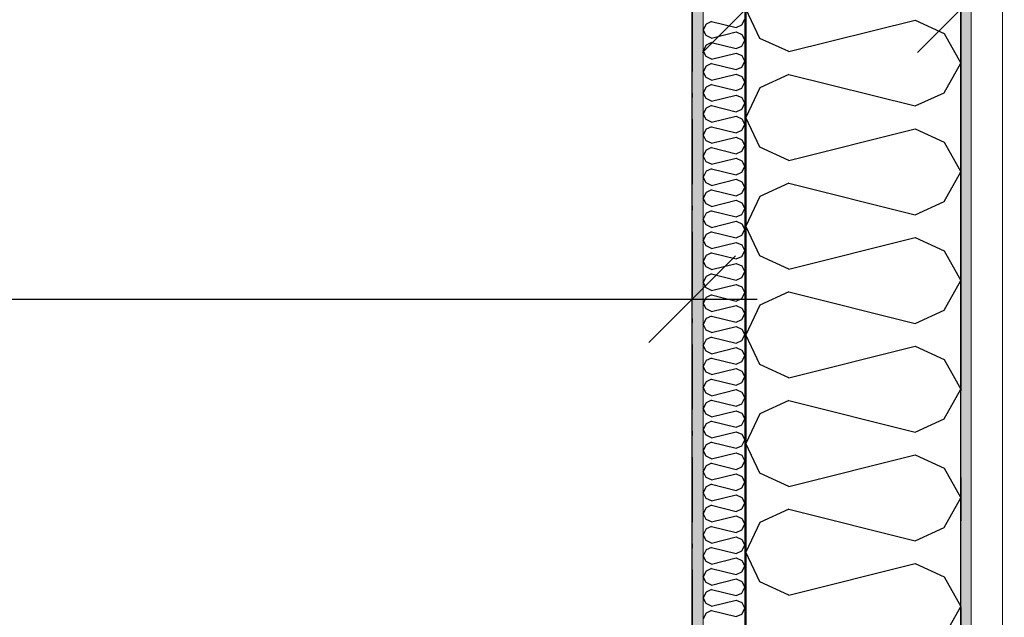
# Model space of a CAD drawing. Header units: millimetres. Extents: x -150 to 340931, y -1115 to 365939.
# Tile 178 of 253: x 301965 to 303101, y 353076 to 353765. Entities that reach past the tile are written whole.
import ezdxf
from ezdxf.enums import TextEntityAlignment as Align

# ---------------------------------------------------------------- set-up
doc = ezdxf.new("R2010")
doc.units = ezdxf.units.MM
doc.header["$LTSCALE"] = 0.5
doc.header["$MEASUREMENT"] = 0
for name, pattern in [('Akselinje', [1500, 1000, -200, 100, -200]), ('Over snittplan', [260, 150, -50, 10, -50]), ('PLINE', [0])]:
    doc.linetypes.add(name, pattern=pattern)
for name, color, linetype in [('232- Ikke-bærende yttervegger (Skravur)(Nye konstruksjoner)', 7, 'Continuous'), ('232- Ikke-bærende yttervegger(Nye konstruksjoner)', 7, 'Continuous'), ('255- Gulvoverflate(Nye konstruksjoner)', 7, 'Continuous'), ('82-- Modullinjer(Nye konstruksjoner)', 7, 'Continuous'), ('842-M___1_50 Målsetting bygning', 7, 'Continuous'), ('842-M___1_50 Målsetting bygning(Nye konstruksjoner)', 7, 'Continuous'), ('862- M___Nettoareal(Nye konstruksjoner)', 7, 'Continuous'), ('862- M___Nettoareal(Polylinje)(Nye konstruksjoner)', 7, 'Continuous'), ('862- M___Nettoareal(Tekst)(Nye konstruksjoner)', 7, 'Continuous')]:
    doc.layers.add(name, color=color, linetype=linetype)
doc.layers.add('235- Utvendig kledning og overflate(Nye konstruksjoner)', color=7, linetype='Continuous', lineweight=0)
doc.layers.add('236- Innvendig kledning og overflate(Nye konstruksjoner)', color=7, linetype='Continuous', lineweight=0)
doc.styles.add('GENERATED_STYLE_1', font='txt')
doc.styles.add('GENERATED_STYLE_3', font='arial.ttf')
doc.styles.add('GENERATED_STYLE_5', font='arial.ttf')
doc.dimstyles.new('GENERATED_STYLE__1', dxfattribs={"dimtxt": 100, "dimasz": 95, "dimexe": 0.18, "dimexo": 0.0625, "dimgap": 0, "dimtad": 1, "dimtih": 1, "dimtoh": 1, "dimdec": 0, "dimzin": 0, "dimdsep": 46, "dimtxsty": 'GENERATED_STYLE_3', "dimblk": 'ARROWHEAD_6', "dimblk1": 'ARROWHEAD_6', "dimblk2": 'ARROWHEAD_6', "dimcen": 0.09, "dimse1": 1, "dimse2": 1, "dimclrd": 256, "dimclre": 256, "dimclrt": 256, "dimadec": 1, "dimazin": 0, "dimtfac": 1, "dimtdec": 4, "dimtmove": 0, "dimatfit": 3, "dimfxl": 1, "dimtolj": 1, "dimtzin": 0, "dimarcsym": 0})
doc.dimstyles.new('GENERATED_STYLE__2', dxfattribs={"dimtxt": 100, "dimasz": 95, "dimexe": 0.18, "dimexo": 0.0625, "dimgap": 0, "dimtad": 1, "dimdec": 0, "dimzin": 0, "dimdsep": 46, "dimtxsty": 'GENERATED_STYLE_3', "dimblk": 'ARROWHEAD_6', "dimblk1": 'ARROWHEAD_6', "dimblk2": 'ARROWHEAD_6', "dimcen": 0.09, "dimse1": 1, "dimse2": 1, "dimclrd": 256, "dimclre": 256, "dimclrt": 256, "dimadec": 1, "dimazin": 0, "dimtfac": 1, "dimtdec": 4, "dimtmove": 0, "dimatfit": 3, "dimfxl": 1, "dimtolj": 1, "dimtzin": 0, "dimarcsym": 0})
pattern_1 = [(0, (0, 0), (0, 43.30127), [0, -25]), (0, (12.5, 21.65), (0, 43.30127), [0, -25])]

# ---------------------------------------------------------------- blocks, each defined once
blk = doc.blocks.new('LEILIGHET 6__3', base_point=(300468.6, 348580.7))
at = {"layer": '862- M___Nettoareal(Polylinje)(Nye konstruksjoner)', "linetype": 'PLINE', "flags": 128}
blk.add_lwpolyline([(302741, 356380.7), (294611, 356380.7), (294611, 348080.7), (297926, 348080.7), (297926, 349780.7), (302741, 349780.7)], close=True, dxfattribs=at)
at = {"layer": '862- M___Nettoareal(Tekst)(Nye konstruksjoner)', "style": 'GENERATED_STYLE_1'}
for tag, p in [('DUMMY_861', (296702.3, 358220.7)), ('ROOM_NAME', (295965.1, 358170.8)), ('DUMMY_862', (295965.1, 358032.4))]:
    blk.add_attdef(tag, text='', height=100, dxfattribs=at).set_placement(p, align=Align.TOP_LEFT)
blk = doc.blocks.new('STUE__7', base_point=(299299.5, 355025.2))
at = {"layer": '862- M___Nettoareal(Polylinje)(Nye konstruksjoner)', "linetype": 'PLINE', "flags": 128}
blk.add_lwpolyline([(298050, 349780.7), (302741, 349780.7), (302741, 356380.7), (298050, 356380.7), (298050, 355490.7), (298050, 354480.7)], close=True, dxfattribs=at)
at = {"layer": '862- M___Nettoareal(Tekst)(Nye konstruksjoner)', "style": 'GENERATED_STYLE_1'}
for tag, p in [('DUMMY_861', (299523.6, 355213.4)), ('ROOM_NAME', (299075.4, 355163.6)), ('DUMMY_862', (299075.4, 355025.2))]:
    blk.add_attdef(tag, text='', height=100, dxfattribs=at).set_placement(p, align=Align.TOP_LEFT)
blk = doc.blocks.new('*X120')
at = {"layer": '232- Ikke-bærende yttervegger (Skravur)(Nye konstruksjoner)', "linetype": 'PLINE'}
for p, q in [((302757.1, 353760.5), (302754, 353753.9)), ((302763.6, 353763.4), (302757.1, 353760.5)), ((302763.6, 353763.4), (302791.8, 353756.4)), ((302791.8, 353756.4), (302798.3, 353759.4)), ((302798.3, 353759.4), (302802, 353766)), ((302757.1, 353747.2), (302754, 353753.9)), ((302763.6, 353744.3), (302757.1, 353747.2)), ((302763.6, 353744.3), (302791.8, 353751.3)), ((302791.8, 353751.3), (302798.3, 353748.3)), ((302798.3, 353748.3), (302802, 353741.7)), ((302757.1, 353736.2), (302754, 353729.6)), ((302763.6, 353739.2), (302757.1, 353736.2)), ((302763.6, 353739.2), (302791.8, 353732.1)), ((302791.8, 353732.1), (302798.3, 353735.1)), ((302798.3, 353735.1), (302802, 353741.7)), ((302757.1, 353722.9), (302754, 353729.6)), ((302763.6, 353720), (302757.1, 353722.9)), ((302763.6, 353720), (302791.8, 353727)), ((302791.8, 353727), (302798.3, 353724.1)), ((302798.3, 353724.1), (302802, 353717.4)), ((302757.1, 353711.9), (302754, 353705.3)), ((302763.6, 353714.9), (302757.1, 353711.9)), ((302763.6, 353714.9), (302791.8, 353707.8)), ((302798.3, 353710.8), (302802, 353717.4)), ((302757.1, 353698.7), (302754, 353705.3)), ((302763.6, 353695.7), (302791.8, 353702.7)), ((302791.8, 353707.8), (302798.3, 353710.8)), ((302791.8, 353702.7), (302798.3, 353699.8)), ((302763.6, 353695.7), (302757.1, 353698.7)), ((302763.6, 353690.6), (302757.1, 353687.6)), ((302763.6, 353690.6), (302791.8, 353683.6)), ((302798.3, 353699.8), (302802, 353693.2)), ((302798.3, 353686.5), (302802, 353693.2)), ((302757.1, 353687.6), (302754, 353681)), ((302757.1, 353674.4), (302754, 353681)), ((302763.6, 353671.4), (302791.8, 353678.5)), ((302791.8, 353683.6), (302798.3, 353686.5)), ((302791.8, 353678.5), (302798.3, 353675.5)), ((302763.6, 353671.4), (302757.1, 353674.4)), ((302763.6, 353666.3), (302757.1, 353663.4)), ((302763.6, 353666.3), (302791.8, 353659.3)), ((302798.3, 353675.5), (302802, 353668.9)), ((302798.3, 353662.2), (302802, 353668.9)), ((302757.1, 353663.4), (302754, 353656.7)), ((302757.1, 353650.1), (302754, 353656.7)), ((302791.8, 353659.3), (302798.3, 353662.2)), ((302763.6, 353647.1), (302757.1, 353650.1)), ((302763.6, 353647.1), (302791.8, 353654.2)), ((302791.8, 353654.2), (302798.3, 353651.2)), ((302798.3, 353651.2), (302802, 353644.6)), ((302798.3, 353638), (302802, 353644.6)), ((302757.1, 353639.1), (302754, 353632.5)), ((302757.1, 353625.8), (302754, 353632.5)), ((302763.6, 353642), (302757.1, 353639.1)), ((302763.6, 353642), (302791.8, 353635)), ((302791.8, 353635), (302798.3, 353638)), ((302763.6, 353622.9), (302757.1, 353625.8)), ((302763.6, 353622.9), (302791.8, 353629.9)), ((302791.8, 353629.9), (302798.3, 353626.9)), ((302798.3, 353626.9), (302802, 353620.3)), ((302757.1, 353614.8), (302754, 353608.2)), ((302763.6, 353617.8), (302757.1, 353614.8)), ((302763.6, 353617.8), (302791.8, 353610.7)), ((302791.8, 353610.7), (302798.3, 353613.7)), ((302798.3, 353613.7), (302802, 353620.3)), ((302757.1, 353601.5), (302754, 353608.2)), ((302763.6, 353598.6), (302757.1, 353601.5)), ((302763.6, 353598.6), (302791.8, 353605.6)), ((302791.8, 353605.6), (302798.3, 353602.7)), ((302798.3, 353602.7), (302802, 353596)), ((302757.1, 353590.5), (302754, 353583.9)), ((302763.6, 353593.5), (302757.1, 353590.5)), ((302763.6, 353593.5), (302791.8, 353586.4)), ((302791.8, 353586.4), (302798.3, 353589.4)), ((302798.3, 353589.4), (302802, 353596)), ((302757.1, 353577.3), (302754, 353583.9)), ((302763.6, 353574.3), (302757.1, 353577.3)), ((302763.6, 353574.3), (302791.8, 353581.3)), ((302791.8, 353581.3), (302798.3, 353578.4)), ((302798.3, 353578.4), (302802, 353571.7)), ((302757.1, 353566.2), (302754, 353559.6)), ((302763.6, 353569.2), (302757.1, 353566.2)), ((302763.6, 353569.2), (302791.8, 353562.2)), ((302791.8, 353562.2), (302798.3, 353565.1)), ((302798.3, 353565.1), (302802, 353571.7)), ((302757.1, 353553), (302754, 353559.6)), ((302763.6, 353550), (302757.1, 353553)), ((302763.6, 353550), (302791.8, 353557.1)), ((302791.8, 353557.1), (302798.3, 353554.1)), ((302798.3, 353554.1), (302802, 353547.5)), ((302757.1, 353542), (302754, 353535.3)), ((302763.6, 353544.9), (302757.1, 353542)), ((302763.6, 353544.9), (302791.8, 353537.9)), ((302798.3, 353540.8), (302802, 353547.5)), ((302757.1, 353528.7), (302754, 353535.3)), ((302763.6, 353525.7), (302791.8, 353532.8)), ((302791.8, 353537.9), (302798.3, 353540.8)), ((302791.8, 353532.8), (302798.3, 353529.8)), ((302798.3, 353529.8), (302802, 353523.2)), ((302763.6, 353525.7), (302757.1, 353528.7)), ((302763.6, 353520.6), (302757.1, 353517.7)), ((302763.6, 353520.6), (302791.8, 353513.6)), ((302798.3, 353516.6), (302802, 353523.2)), ((302757.1, 353517.7), (302754, 353511)), ((302757.1, 353504.4), (302754, 353511)), ((302763.6, 353501.5), (302791.8, 353508.5)), ((302791.8, 353513.6), (302798.3, 353516.6)), ((302791.8, 353508.5), (302798.3, 353505.5)), ((302763.6, 353501.5), (302757.1, 353504.4)), ((302763.6, 353496.4), (302757.1, 353493.4)), ((302763.6, 353496.4), (302791.8, 353489.3)), ((302798.3, 353505.5), (302802, 353498.9)), ((302798.3, 353492.3), (302802, 353498.9)), ((302757.1, 353493.4), (302754, 353486.8)), ((302757.1, 353480.1), (302754, 353486.8)), ((302791.8, 353489.3), (302798.3, 353492.3)), ((302763.6, 353477.2), (302757.1, 353480.1)), ((302763.6, 353477.2), (302791.8, 353484.2)), ((302791.8, 353484.2), (302798.3, 353481.3)), ((302798.3, 353481.3), (302802, 353474.6)), ((302798.3, 353468), (302802, 353474.6)), ((302757.1, 353469.1), (302754, 353462.5)), ((302757.1, 353455.9), (302754, 353462.5)), ((302763.6, 353472.1), (302757.1, 353469.1)), ((302763.6, 353472.1), (302791.8, 353465)), ((302791.8, 353465), (302798.3, 353468)), ((302763.6, 353452.9), (302757.1, 353455.9)), ((302763.6, 353452.9), (302791.8, 353459.9)), ((302791.8, 353459.9), (302798.3, 353457)), ((302798.3, 353457), (302802, 353450.3)), ((302798.3, 353443.7), (302802, 353450.3)), ((302757.1, 353444.8), (302754, 353438.2)), ((302763.6, 353447.8), (302757.1, 353444.8)), ((302763.6, 353447.8), (302791.8, 353440.8)), ((302791.8, 353440.8), (302798.3, 353443.7)), ((302757.1, 353431.6), (302754, 353438.2)), ((302763.6, 353428.6), (302757.1, 353431.6)), ((302763.6, 353428.6), (302791.8, 353435.7)), ((302791.8, 353435.7), (302798.3, 353432.7)), ((302798.3, 353432.7), (302802, 353426.1)), ((302757.1, 353420.6), (302754, 353413.9)), ((302763.6, 353423.5), (302757.1, 353420.6)), ((302763.6, 353423.5), (302791.8, 353416.5)), ((302791.8, 353416.5), (302798.3, 353419.4)), ((302798.3, 353419.4), (302802, 353426.1)), ((302757.1, 353407.3), (302754, 353413.9)), ((302763.6, 353404.3), (302757.1, 353407.3)), ((302763.6, 353404.3), (302791.8, 353411.4)), ((302791.8, 353411.4), (302798.3, 353408.4)), ((302798.3, 353408.4), (302802, 353401.8)), ((302757.1, 353396.3), (302754, 353389.6)), ((302763.6, 353399.2), (302757.1, 353396.3)), ((302763.6, 353399.2), (302791.8, 353392.2)), ((302791.8, 353392.2), (302798.3, 353395.1)), ((302798.3, 353395.1), (302802, 353401.8)), ((302757.1, 353383), (302754, 353389.6)), ((302763.6, 353380), (302757.1, 353383)), ((302763.6, 353380), (302791.8, 353387.1)), ((302791.8, 353387.1), (302798.3, 353384.1)), ((302798.3, 353384.1), (302802, 353377.5)), ((302757.1, 353372), (302754, 353365.4)), ((302763.6, 353374.9), (302757.1, 353372)), ((302763.6, 353374.9), (302791.8, 353367.9)), ((302791.8, 353367.9), (302798.3, 353370.9)), ((302798.3, 353370.9), (302802, 353377.5)), ((302757.1, 353358.7), (302754, 353365.4)), ((302763.6, 353355.8), (302791.8, 353362.8)), ((302791.8, 353362.8), (302798.3, 353359.8)), ((302798.3, 353359.8), (302802, 353353.2)), ((302763.6, 353355.8), (302757.1, 353358.7)), ((302763.6, 353350.7), (302757.1, 353347.7)), ((302763.6, 353350.7), (302791.8, 353343.6)), ((302798.3, 353346.6), (302802, 353353.2)), ((302757.1, 353347.7), (302754, 353341.1)), ((302757.1, 353334.4), (302754, 353341.1)), ((302763.6, 353331.5), (302791.8, 353338.5)), ((302791.8, 353343.6), (302798.3, 353346.6)), ((302791.8, 353338.5), (302798.3, 353335.6)), ((302763.6, 353331.5), (302757.1, 353334.4)), ((302763.6, 353326.4), (302757.1, 353323.4)), ((302763.6, 353326.4), (302791.8, 353319.3)), ((302798.3, 353335.6), (302802, 353328.9)), ((302798.3, 353322.3), (302802, 353328.9)), ((302757.1, 353323.4), (302754, 353316.8)), ((302757.1, 353310.2), (302754, 353316.8)), ((302763.6, 353307.2), (302791.8, 353314.2)), ((302791.8, 353319.3), (302798.3, 353322.3)), ((302791.8, 353314.2), (302798.3, 353311.3)), ((302763.6, 353307.2), (302757.1, 353310.2)), ((302798.3, 353311.3), (302802, 353304.7)), ((302798.3, 353298), (302802, 353304.7)), ((302757.1, 353299.1), (302754, 353292.5)), ((302757.1, 353285.9), (302754, 353292.5)), ((302763.6, 353302.1), (302757.1, 353299.1)), ((302763.6, 353302.1), (302791.8, 353295.1)), ((302791.8, 353295.1), (302798.3, 353298)), ((302763.6, 353282.9), (302757.1, 353285.9)), ((302763.6, 353282.9), (302791.8, 353290)), ((302791.8, 353290), (302798.3, 353287)), ((302798.3, 353287), (302802, 353280.4)), ((302798.3, 353273.7), (302802, 353280.4)), ((302757.1, 353274.9), (302754, 353268.2)), ((302763.6, 353277.8), (302757.1, 353274.9)), ((302763.6, 353277.8), (302791.8, 353270.8)), ((302791.8, 353270.8), (302798.3, 353273.7)), ((302757.1, 353261.6), (302754, 353268.2)), ((302763.6, 353258.6), (302757.1, 353261.6)), ((302763.6, 353258.6), (302791.8, 353265.7)), ((302791.8, 353265.7), (302798.3, 353262.7)), ((302798.3, 353262.7), (302802, 353256.1)), ((302757.1, 353250.6), (302754, 353244)), ((302763.6, 353253.5), (302757.1, 353250.6)), ((302763.6, 353253.5), (302791.8, 353246.5)), ((302791.8, 353246.5), (302798.3, 353249.5)), ((302798.3, 353249.5), (302802, 353256.1)), ((302757.1, 353237.3), (302754, 353244)), ((302763.6, 353234.4), (302757.1, 353237.3)), ((302763.6, 353234.4), (302791.8, 353241.4)), ((302791.8, 353241.4), (302798.3, 353238.4)), ((302798.3, 353238.4), (302802, 353231.8)), ((302757.1, 353226.3), (302754, 353219.7)), ((302763.6, 353229.3), (302757.1, 353226.3)), ((302763.6, 353229.3), (302791.8, 353222.2)), ((302791.8, 353222.2), (302798.3, 353225.2)), ((302798.3, 353225.2), (302802, 353231.8)), ((302757.1, 353213), (302754, 353219.7)), ((302763.6, 353210.1), (302757.1, 353213)), ((302763.6, 353210.1), (302791.8, 353217.1)), ((302791.8, 353217.1), (302798.3, 353214.2)), ((302798.3, 353214.2), (302802, 353207.5)), ((302757.1, 353202), (302754, 353195.4)), ((302763.6, 353205), (302757.1, 353202)), ((302763.6, 353205), (302791.8, 353197.9)), ((302791.8, 353197.9), (302798.3, 353200.9)), ((302798.3, 353200.9), (302802, 353207.5)), ((302757.1, 353188.8), (302754, 353195.4)), ((302763.6, 353185.8), (302791.8, 353192.8)), ((302791.8, 353192.8), (302798.3, 353189.9)), ((302798.3, 353189.9), (302802, 353183.2)), ((302757.1, 353177.7), (302754, 353171.1)), ((302763.6, 353185.8), (302757.1, 353188.8)), ((302763.6, 353180.7), (302757.1, 353177.7)), ((302763.6, 353180.7), (302791.8, 353173.7)), ((302798.3, 353176.6), (302802, 353183.2)), ((302757.1, 353164.5), (302754, 353171.1)), ((302763.6, 353161.5), (302791.8, 353168.6)), ((302791.8, 353173.7), (302798.3, 353176.6)), ((302791.8, 353168.6), (302798.3, 353165.6)), ((302763.6, 353161.5), (302757.1, 353164.5)), ((302763.6, 353156.4), (302757.1, 353153.5)), ((302763.6, 353156.4), (302791.8, 353149.4)), ((302798.3, 353165.6), (302802, 353159)), ((302798.3, 353152.3), (302802, 353159)), ((302757.1, 353153.5), (302754, 353146.8)), ((302757.1, 353140.2), (302754, 353146.8)), ((302763.6, 353137.2), (302791.8, 353144.3)), ((302791.8, 353149.4), (302798.3, 353152.3)), ((302791.8, 353144.3), (302798.3, 353141.3)), ((302763.6, 353137.2), (302757.1, 353140.2)), ((302763.6, 353132.1), (302757.1, 353129.2)), ((302763.6, 353132.1), (302791.8, 353125.1)), ((302798.3, 353141.3), (302802, 353134.7)), ((302798.3, 353128.1), (302802, 353134.7)), ((302757.1, 353129.2), (302754, 353122.5)), ((302757.1, 353115.9), (302754, 353122.5)), ((302791.8, 353125.1), (302798.3, 353128.1)), ((302763.6, 353113), (302757.1, 353115.9)), ((302763.6, 353113), (302791.8, 353120)), ((302791.8, 353120), (302798.3, 353117)), ((302798.3, 353117), (302802, 353110.4)), ((302798.3, 353103.8), (302802, 353110.4)), ((302757.1, 353104.9), (302754, 353098.3)), ((302757.1, 353091.6), (302754, 353098.3)), ((302763.6, 353107.9), (302757.1, 353104.9)), ((302763.6, 353107.9), (302791.8, 353100.8)), ((302791.8, 353100.8), (302798.3, 353103.8)), ((302763.6, 353088.7), (302757.1, 353091.6)), ((302763.6, 353088.7), (302791.8, 353095.7)), ((302791.8, 353095.7), (302798.3, 353092.8)), ((302798.3, 353092.8), (302802, 353086.1)), ((302757.1, 353080.6), (302754, 353074)), ((302763.6, 353083.6), (302757.1, 353080.6)), ((302763.6, 353083.6), (302791.8, 353076.5)), ((302791.8, 353076.5), (302798.3, 353079.5)), ((302798.3, 353079.5), (302802, 353086.1))]:
    blk.add_line(p, q, dxfattribs=at)
blk = doc.blocks.new('*X124')
at = {"layer": '232- Ikke-bærende yttervegger (Skravur)(Nye konstruksjoner)', "linetype": 'PLINE'}
for p, q in [((302819.2, 353743.9), (302803, 353778.1)), ((302852.8, 353728.6), (302998.3, 353765)), ((302998.3, 353765), (303031.9, 353749.7)), ((303031.9, 353749.7), (303051, 353715.4)), ((302852.8, 353728.6), (302819.2, 353743.9)), ((303031.9, 353681.2), (303051, 353715.4)), ((302852.8, 353702.2), (302819.2, 353686.9)), ((302852.8, 353702.2), (302998.3, 353665.9)), ((302819.2, 353686.9), (302803, 353652.7)), ((302998.3, 353665.9), (303031.9, 353681.2)), ((302819.2, 353618.4), (302803, 353652.7)), ((302852.8, 353603.1), (302998.3, 353639.5)), ((302998.3, 353639.5), (303031.9, 353624.2)), ((303031.9, 353624.2), (303051, 353590)), ((302852.8, 353603.1), (302819.2, 353618.4)), ((303031.9, 353555.7), (303051, 353590)), ((302852.8, 353576.8), (302819.2, 353561.5)), ((302852.8, 353576.8), (302998.3, 353540.4)), ((302819.2, 353561.5), (302803, 353527.2)), ((302998.3, 353540.4), (303031.9, 353555.7)), ((302819.2, 353493), (302803, 353527.2)), ((302852.8, 353477.7), (302998.3, 353514.1)), ((302998.3, 353514.1), (303031.9, 353498.8)), ((303031.9, 353498.8), (303051, 353464.5)), ((302852.8, 353477.7), (302819.2, 353493)), ((303031.9, 353430.2), (303051, 353464.5)), ((302852.8, 353451.3), (302819.2, 353436)), ((302852.8, 353451.3), (302998.3, 353415)), ((302819.2, 353436), (302803, 353401.8)), ((302998.3, 353415), (303031.9, 353430.2)), ((302819.2, 353367.5), (302803, 353401.8)), ((302852.8, 353352.2), (302998.3, 353388.6)), ((302998.3, 353388.6), (303031.9, 353373.3)), ((303031.9, 353373.3), (303051, 353339.1)), ((302852.8, 353352.2), (302819.2, 353367.5)), ((303031.9, 353304.8), (303051, 353339.1)), ((302852.8, 353325.9), (302819.2, 353310.6)), ((302852.8, 353325.9), (302998.3, 353289.5)), ((302819.2, 353310.6), (302803, 353276.3)), ((302998.3, 353289.5), (303031.9, 353304.8)), ((302819.2, 353242.1), (302803, 353276.3)), ((302852.8, 353226.8), (302998.3, 353263.1)), ((302998.3, 353263.1), (303031.9, 353247.9)), ((303031.9, 353247.9), (303051, 353213.6)), ((302852.8, 353226.8), (302819.2, 353242.1)), ((303031.9, 353179.3), (303051, 353213.6)), ((302852.8, 353200.4), (302819.2, 353185.1)), ((302852.8, 353200.4), (302998.3, 353164.1)), ((302819.2, 353185.1), (302803, 353150.9)), ((302998.3, 353164.1), (303031.9, 353179.3)), ((302819.2, 353116.6), (302803, 353150.9)), ((302852.8, 353101.3), (302998.3, 353137.7)), ((302998.3, 353137.7), (303031.9, 353122.4)), ((303031.9, 353122.4), (303051, 353088.1)), ((302852.8, 353101.3), (302819.2, 353116.6)), ((303031.9, 353053.9), (303051, 353088.1))]:
    blk.add_line(p, q, dxfattribs=at)
blk = doc.blocks.new('Standard grid marker[87]', base_point=(303051, 363787.1))
at = {"layer": '82-- Modullinjer(Nye konstruksjoner)', "linetype": 'Akselinje'}
blk.add_line((303051, 363587.1), (303051, 339887.1), dxfattribs=at)
at = {"layer": '82-- Modullinjer(Nye konstruksjoner)', "style": 'GENERATED_STYLE_5'}
for tag, p in [('AC_MarkerText_1_0', (303051, 363963.5)), ('AC_MarkerText_1_1', (303051, 339613.5))]:
    blk.add_attdef(tag, text='', height=100, rotation=360, dxfattribs=at).set_placement(p, align=Align.TOP_CENTER)
blk = doc.blocks.new('*D774')
at = {"layer": '842-M___1_50 Målsetting bygning(Nye konstruksjoner)', "linetype": 'PLINE'}
for p, q in [((276294.5, 363585.1), (276294.5, 363772.6)), ((335668.8, 363585.1), (335668.8, 363772.6)), ((276344.5, 363728.9), (276244.5, 363628.9)), ((335618.8, 363628.9), (335718.8, 363728.9)), ((276219.5, 363678.9), (276294.5, 363678.9)), ((276294.5, 363678.9), (335668.8, 363678.9)), ((335668.8, 363678.9), (335743.8, 363678.9))]:
    blk.add_line(p, q, dxfattribs=at)
at = {"layer": '842-M___1_50 Målsetting bygning(Nye konstruksjoner)', "insert": (305772, 363698.9), "char_height": 100, "attachment_point": 7, "style": 'GENERATED_STYLE_3'}
blk.add_mtext('\\A1;{\\pql;\\fArial|b0|i0|c0|p0;\\W1.000000;59\xa0374}', dxfattribs=at)
blk = doc.blocks.new('ARROWHEAD_6')
at = {"linetype": 'Continuous'}
for p, q in [((-0.5, -0.5), (0.5, 0.5)), ((0, 0), (-1, 0))]:
    blk.add_line(p, q, dxfattribs=at)
blk = doc.blocks.new('*D835')
at = {"layer": '842-M___1_50 Målsetting bygning', "linetype": 'PLINE'}
for p, q in [((302120, 357516.3), (302120, 357703.8)), ((302803, 357516.3), (302803, 357703.8)), ((302170, 357660.1), (302070, 357560.1)), ((302853, 357660.1), (302753, 357560.1)), ((302120, 357610.1), (302803, 357610.1))]:
    blk.add_line(p, q, dxfattribs=at)
at = {"layer": '842-M___1_50 Målsetting bygning', "insert": (302347.1, 357630.1), "char_height": 100, "attachment_point": 7, "style": 'GENERATED_STYLE_3'}
blk.add_mtext('\\A1;{\\pql;\\fArial|b0|i0|c0|p0;\\W1.000000;683}', dxfattribs=at)
blk = doc.blocks.new('*D836')
at = {"layer": '842-M___1_50 Målsetting bygning', "linetype": 'PLINE'}
for p, q in [((302803, 357516.3), (302803, 357703.8)), ((303051, 357516.3), (303051, 357703.8)), ((302853, 357660.1), (302753, 357560.1)), ((303101, 357660.1), (303001, 357560.1)), ((302803, 357610.1), (303051, 357610.1))]:
    blk.add_line(p, q, dxfattribs=at)
at = {"layer": '842-M___1_50 Målsetting bygning', "char_height": 100, "attachment_point": 7, "style": 'GENERATED_STYLE_3'}
for s, insert in [('\\A1;{\\pql;\\fArial|b0|i0|c0|p0;\\W1.000000;125}', (302999.1, 357770.1)), ('\\A1;{\\pql;\\fArial|b0|i0|c0|p0;\\W1.000000;248}', (302812.6, 357630.1))]:
    blk.add_mtext(s, dxfattribs=dict(at, insert=insert))
blk = doc.blocks.new('*D837')
at = {"layer": '842-M___1_50 Målsetting bygning', "linetype": 'PLINE'}
for p, q in [((303051, 357516.3), (303051, 357703.8)), ((303176, 357516.3), (303176, 357703.8)), ((303101, 357660.1), (303001, 357560.1)), ((303226, 357660.1), (303126, 357560.1)), ((303051, 357610.1), (303176, 357610.1))]:
    blk.add_line(p, q, dxfattribs=at)
blk = doc.blocks.new('*D912')
at = {"layer": '842-M___1_50 Målsetting bygning', "linetype": 'PLINE'}
for p, q in [((302275, 342391.1), (302275, 342578.6)), ((302803, 342391.1), (302803, 342578.6)), ((302325, 342534.9), (302225, 342434.9)), ((302853, 342534.9), (302753, 342434.9)), ((302275, 342484.9), (302803, 342484.9))]:
    blk.add_line(p, q, dxfattribs=at)
at = {"layer": '842-M___1_50 Målsetting bygning', "insert": (302424.6, 342504.9), "char_height": 100, "attachment_point": 7, "style": 'GENERATED_STYLE_3'}
blk.add_mtext('\\A1;{\\pql;\\fArial|b0|i0|c0|p0;\\W1.000000;528}', dxfattribs=at)
blk = doc.blocks.new('*D913')
at = {"layer": '842-M___1_50 Målsetting bygning', "linetype": 'PLINE'}
for p, q in [((302803, 342391.1), (302803, 342578.6)), ((303051, 342391.1), (303051, 342578.6)), ((302853, 342534.9), (302753, 342434.9)), ((303101, 342534.9), (303001, 342434.9)), ((302803, 342484.9), (303051, 342484.9))]:
    blk.add_line(p, q, dxfattribs=at)
at = {"layer": '842-M___1_50 Målsetting bygning', "char_height": 100, "attachment_point": 7, "style": 'GENERATED_STYLE_3'}
for s, insert in [('\\A1;{\\pql;\\fArial|b0|i0|c0|p0;\\W1.000000;135}', (303004.1, 342644.9)), ('\\A1;{\\pql;\\fArial|b0|i0|c0|p0;\\W1.000000;248}', (302812.6, 342504.9))]:
    blk.add_mtext(s, dxfattribs=dict(at, insert=insert))
blk = doc.blocks.new('*D914')
at = {"layer": '842-M___1_50 Målsetting bygning', "linetype": 'PLINE'}
for p, q in [((303051, 342391.1), (303051, 342578.6)), ((303186, 342391.1), (303186, 342578.6)), ((303101, 342534.9), (303001, 342434.9)), ((303236, 342534.9), (303136, 342434.9)), ((303051, 342484.9), (303186, 342484.9))]:
    blk.add_line(p, q, dxfattribs=at)
blk = doc.blocks.new('*D1140')
at = {"layer": '842-M___1_50 Målsetting bygning', "linetype": 'PLINE'}
for p, q in [((302803, 351959.2), (302803, 352146.7)), ((303051, 351959.2), (303051, 352146.7)), ((302853, 352102.9), (302753, 352002.9)), ((303101, 352102.9), (303001, 352002.9)), ((302728, 352052.9), (302803, 352052.9)), ((302803, 352052.9), (303051, 352052.9))]:
    blk.add_line(p, q, dxfattribs=at)
at = {"layer": '842-M___1_50 Målsetting bygning', "char_height": 100, "attachment_point": 7, "style": 'GENERATED_STYLE_3'}
for s, insert in [('\\A1;{\\pql;\\fArial|b0|i0|c0|p0;\\W1.000000;135}', (303004.1, 352212.9)), ('\\A1;{\\pql;\\fArial|b0|i0|c0|p0;\\W1.000000;248}', (302812.6, 352072.9))]:
    blk.add_mtext(s, dxfattribs=dict(at, insert=insert))
blk = doc.blocks.new('*D1141')
at = {"layer": '842-M___1_50 Målsetting bygning', "linetype": 'PLINE'}
for p, q in [((303051, 351959.2), (303051, 352146.7)), ((303186, 351959.2), (303186, 352146.7)), ((303101, 352102.9), (303001, 352002.9)), ((303236, 352102.9), (303136, 352002.9)), ((303051, 352052.9), (303186, 352052.9))]:
    blk.add_line(p, q, dxfattribs=at)
blk = doc.blocks.new('*D1147')
at = {"layer": '842-M___1_50 Målsetting bygning', "linetype": 'PLINE'}
for p, q in [((302803, 353683.8), (302803, 353871.3)), ((303051, 353683.8), (303051, 353871.3)), ((302853, 353827.6), (302753, 353727.6)), ((303101, 353827.6), (303001, 353727.6)), ((302728, 353777.6), (302803, 353777.6)), ((302803, 353777.6), (303051, 353777.6))]:
    blk.add_line(p, q, dxfattribs=at)
at = {"layer": '842-M___1_50 Målsetting bygning', "char_height": 100, "attachment_point": 7, "style": 'GENERATED_STYLE_3'}
for s, insert in [('\\A1;{\\pql;\\fArial|b0|i0|c0|p0;\\W1.000000;125}', (302999.1, 353937.6)), ('\\A1;{\\pql;\\fArial|b0|i0|c0|p0;\\W1.000000;248}', (302812.6, 353797.6))]:
    blk.add_mtext(s, dxfattribs=dict(at, insert=insert))
blk = doc.blocks.new('*D1148')
at = {"layer": '842-M___1_50 Målsetting bygning', "linetype": 'PLINE'}
for p, q in [((303051, 353683.8), (303051, 353871.3)), ((303176, 353683.8), (303176, 353871.3)), ((303101, 353827.6), (303001, 353727.6)), ((303226, 353827.6), (303126, 353727.6)), ((303051, 353777.6), (303176, 353777.6))]:
    blk.add_line(p, q, dxfattribs=at)
blk = doc.blocks.new('*D1648')
at = {"layer": '842-M___1_50 Målsetting bygning(Nye konstruksjoner)', "linetype": 'PLINE'}
for p, q in [((298037, 353349.3), (298037, 353536.8)), ((302741, 353349.3), (302741, 353536.8)), ((298087, 353493), (297987, 353393)), ((302691, 353393), (302791, 353493)), ((297939, 353443), (298037, 353443)), ((298037, 353443), (302741, 353443)), ((302741, 353443), (302816, 353443))]:
    blk.add_line(p, q, dxfattribs=at)
at = {"layer": '842-M___1_50 Målsetting bygning(Nye konstruksjoner)', "insert": (300217.4, 353463), "char_height": 100, "attachment_point": 7, "rotation": 360, "style": 'GENERATED_STYLE_3'}
blk.add_mtext('\\A1;{\\pql;\\fArial|b0|i0|c0|p0;\\W1.000000;4\xa0704}', dxfattribs=at)

msp = doc.modelspace()

# ---------------------------------------------------------------- hatches: boundary and pattern name
at = {"layer": '232- Ikke-bærende yttervegger (Skravur)(Nye konstruksjoner)', "linetype": 'Continuous'}
h = msp.add_hatch(dxfattribs=at)
h.set_pattern_fill('Prikker_tett', color=256, style=0, pattern_type=2)
h.set_pattern_definition(pattern_1)
h.paths.add_polyline_path([(303051, 356690.6), (303051, 351077.7), (303063, 351077.7), (303063, 356690.6)])
msp.add_hatch(color=256, dxfattribs=at).paths.add_polyline_path([(302803, 356441.6), (302802, 356441.6), (302802, 351077.7), (302803, 351077.7)])
h = msp.add_hatch(dxfattribs=at)
h.set_pattern_fill('Prikker_tett', color=256, style=0, pattern_type=2)
h.set_pattern_definition(pattern_1)
h.paths.add_polyline_path([(302741, 356380.6), (302741, 351077.7), (302754, 351077.7), (302754, 356380.6)])

# ---------------------------------------------------------------- linework, layer by layer
at = {"layer": '232- Ikke-bærende yttervegger(Nye konstruksjoner)', "linetype": 'PLINE'}
for p, q in [((302803, 356441.6), (302803, 351077.7)), ((303051, 351077.7), (303051, 356442.6)), ((302802, 356393.6), (302802, 351077.7))]:
    msp.add_line(p, q, dxfattribs=at)
at = {"layer": '232- Ikke-bærende yttervegger(Nye konstruksjoner)', "linetype": 'Over snittplan', "flags": 128}
msp.add_lwpolyline([(302741, 356380.6), (302741, 349780.7)], dxfattribs=at)
at = {"layer": '235- Utvendig kledning og overflate(Nye konstruksjoner)', "linetype": 'PLINE'}
for p, q in [((303099, 351077.7), (303099, 356702.6)), ((303063, 351077.7), (303063, 356690.6))]:
    msp.add_line(p, q, dxfattribs=at)
at = {"layer": '236- Innvendig kledning og overflate(Nye konstruksjoner)', "linetype": 'PLINE'}
msp.add_line((302754, 356380.6), (302754, 351077.7), dxfattribs=at)
at = {"layer": '236- Innvendig kledning og overflate(Nye konstruksjoner)', "linetype": 'PLINE', "flags": 128}
msp.add_lwpolyline([(302741, 356380.6), (302741, 351077.7)], dxfattribs=at)
at = {"layer": '255- Gulvoverflate(Nye konstruksjoner)', "linetype": 'PLINE', "flags": 128}
msp.add_lwpolyline([(277601, 356690.6), (277601, 347770.7), (281536, 347770.7), (281536, 349470.7), (285893, 349470.7), (285893, 347770.7), (289886, 347770.7), (289886, 349470.7), (294243, 349470.7), (294243, 347770.7), (298236, 347770.7), (298236, 349470.7), (303051, 349470.7), (303051, 356690.6)], close=True, dxfattribs=at)

# ---------------------------------------------------------------- block references
at = {"layer": '232- Ikke-bærende yttervegger(Nye konstruksjoner)'}
for name in ['*X124', '*X120']:
    msp.add_blockref(name, (0, 0), dxfattribs=at)
at = {"layer": '82-- Modullinjer(Nye konstruksjoner)', "linetype": 'PLINE'}
msp.add_blockref('Standard grid marker[87]', (303051, 363787.1), dxfattribs=at)
at = {"layer": '862- M___Nettoareal(Nye konstruksjoner)', "linetype": 'Continuous'}
for name, p in [('LEILIGHET 6__3', (300468.6, 348580.7)), ('STUE__7', (299299.5, 355025.2))]:
    msp.add_blockref(name, p, dxfattribs=at)

# ---------------------------------------------------------------- dimensions: what is measured, and where the dimension line sits
at = {"layer": '842-M___1_50 Målsetting bygning', "linetype": 'Continuous'}
for base, p1, p2, picture, middle in [((303051, 357610.1), (302803, 353080.7), (303051, 353080.7), '*D836', (302926.8, 357680.1)), ((303176, 357610.1), (303051, 353080.7), (303176, 354447.8), '*D837', (303113.2, 357820.1)), ((302803, 357610.1), (302120, 356780.6), (302803, 353080.7), '*D835', (302461.2, 357680.1)), ((303051, 353777.6), (302803, 353080.7), (303051, 353080.7), '*D1147', (302926.8, 353847.6)), ((303176, 353777.6), (303051, 353080.7), (303176, 354047.8), '*D1148', (303113.2, 353987.6)), ((302803, 342484.9), (302275, 349380.7), (302803, 353080.7), '*D912', (302538.8, 342554.9)), ((303051, 352052.9), (302803, 353080.7), (303051, 353080.7), '*D1140', (302926.8, 352122.9)), ((303051, 342484.9), (302803, 353080.7), (303051, 353080.7), '*D913', (302926.8, 342554.9)), ((303186, 342484.9), (303051, 353080.7), (303186, 351447.8), '*D914', (303118.2, 342694.9)), ((303186, 352052.9), (303051, 353080.7), (303186, 351847.8), '*D1141', (303118.2, 352262.9))]:
    dim = msp.add_linear_dim(base=base, p1=p1, p2=p2, dimstyle='GENERATED_STYLE__1', dxfattribs=at)
    dim.commit()
    dim.dimension.update_dxf_attribs({"geometry": picture, "text_midpoint": middle, "dimtype": 160})
at = {"layer": '842-M___1_50 Målsetting bygning(Nye konstruksjoner)', "linetype": 'Continuous'}
dim = msp.add_linear_dim(base=(335668.8, 363678.9), p1=(276294.5, 358685.2), p2=(335668.8, 339845.1), dimstyle='GENERATED_STYLE__1', dxfattribs=at)
dim.commit()
dim.dimension.update_dxf_attribs({"geometry": '*D774', "text_midpoint": (305981.5, 363748.9), "dimtype": 160})
dim = msp.add_linear_dim(base=(302741, 353443), p1=(298037, 352074.2), p2=(302741, 353753.8), angle=360, dimstyle='GENERATED_STYLE__2', dxfattribs=at)
dim.commit()
dim.dimension.update_dxf_attribs({"geometry": '*D1648', "text_midpoint": (300388.9, 353513), "dimtype": 160, "text_rotation": 360})

doc.saveas('drawing.dxf')
